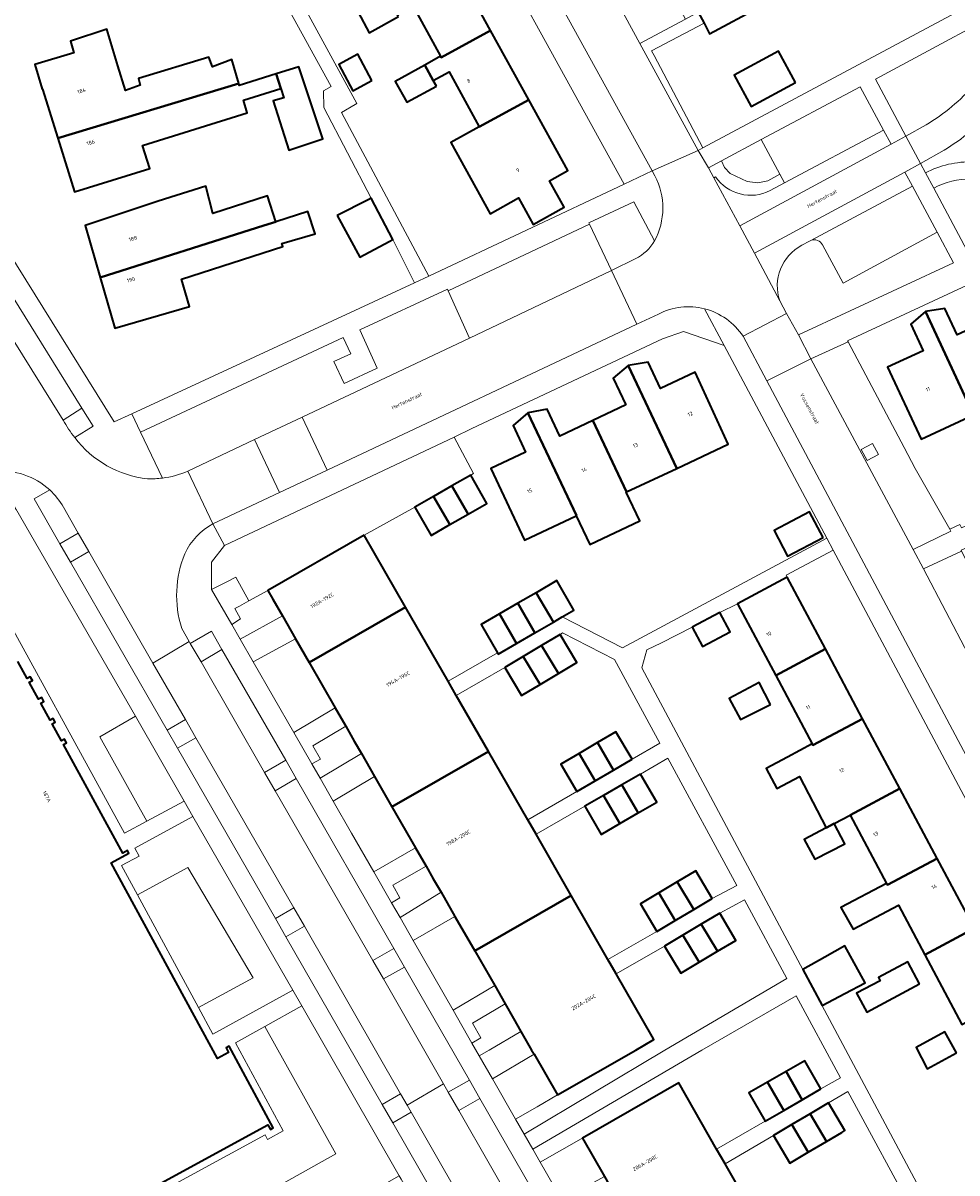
# Model space of a CAD drawing. Header units: metres. Extents: x 154586 to 156144, y 460369 to 462495.
# Tile 11 of 25: x 155165 to 155253, y 461488 to 461597. Entities that reach past the tile are written whole.
import ezdxf
from ezdxf.enums import TextEntityAlignment as Align

# ---------------------------------------------------------------- set-up
doc = ezdxf.new("R2010")
doc.units = ezdxf.units.M
for name, color, linetype, lineweight in [('B-WE-GR-BEPLANTING_CULTUUR_BODEMBEDEKKER-GV', 90, 'Continuous', 18), ('B-WE-GR-BEPLANTING_CULTUUR_HEESTERS-GV', 90, 'Continuous', 18), ('B-WE-GR-GROENVOORZIENING-GV', 80, 'Continuous', 18), ('B-WE-GR-HAAG-GV', 90, 'Continuous', 13), ('B-WE-IE-TERREINAFSCHEIDING_KUNSTMATIG_HEKWERK-G', 20, 'IE-TERREINAFSCHEIDING_KUNSTMATIG-SO', 18), ('B-WE-IE-TERREINAFSCHEIDING_KUNSTMATIG_MUUR-G', 90, 'IE-TERREINAFSCHEIDING_KUNSTMATIG-SO', 18), ('B-WE-OG-BEBOUWING-GV', 7, 'Continuous', 35), ('B-WE-OG-BEBOUWING-T18', 10, 'Continuous', 18), ('B-WE-OG-TERREIN_BEGROEID-GV', 7, 'Continuous', 18), ('B-WE-OG-TERREIN_ERF-GV', 7, 'Continuous', 18), ('B-WE-OG-TOPOGRAFIE-T18', 10, 'Continuous', 18), ('B-WE-VH-VERHARDING_ASFALT-GV', 252, 'Continuous', 18), ('B-WE-VH-VERHARDING_BETONSTRAATSTEEN-GV', 7, 'Continuous', 18), ('B-WE-VH-VERHARDING_STRAATBAKSTEEN-GV', 252, 'Continuous', 18), ('B-WE-VH-VERHARDING_TEGEL-GV', 252, 'Continuous', 18)]:
    doc.layers.add(name, color=color, linetype=linetype, lineweight=lineweight)
doc.styles.add('NLCS-ISO-M200-T18', font='NLCS-ISO.ttf', dxfattribs={"height": 0.36})
doc.linetypes.add('IE-TERREINAFSCHEIDING_KUNSTMATIG-SO', pattern='A,4,[82,NLCS.SHX,S=0.75,R=90,X=0,Y=0],4,-2', length=10)

msp = doc.modelspace()

# ---------------------------------------------------------------- linework, layer by layer
at = {"layer": 'B-WE-GR-BEPLANTING_CULTUUR_BODEMBEDEKKER-GV', "flags": 128}
for points in [[(155261.485, 461600.68), (155260.832, 461600.329), (155245.437, 461592.038), (155248.323, 461586.618), (155250.242, 461587.7)], [(155251.946, 461585.3), (155249.706, 461584.027), (155250.178, 461583.147)], [(155230.839, 461584.286), (155229.6, 461583.621), (155230.105, 461582.69), (155230.27, 461582.78)], [(155235.46, 461581.472), (155236.817, 461582.201), (155236.381, 461583.012), (155235.244, 461582.393), (155234.289, 461582.197), (155233.283, 461582.331), (155231.665, 461583.097), (155231.109, 461583.668), (155230.839, 461584.286)], [(155250.951, 461581.707), (155254.358, 461575.358), (155261.586, 461578.765)], [(155224.486, 461576.703), (155222.537, 461580.415), (155218.268, 461578.417), (155218.332, 461578.282), (155220.417, 461573.884), (155222.714, 461575.017)]]:
    msp.add_lwpolyline(points, dxfattribs=at)
at = {"layer": 'B-WE-GR-BEPLANTING_CULTUUR_BODEMBEDEKKER-GV'}
for points in [[(155250.242, 461587.7, 0.0744841), (155254.817, 461591.514)], [(155256.588, 461589.119, -0.0691419), (155251.946, 461585.3)], [(155250.178, 461583.147, -0.1284939), (155254.676, 461584.191)], [(155230.27, 461582.78, 0.3764726), (155235.46, 461581.472)], [(155254.491, 461582.579, 0.1226706), (155250.951, 461581.707)], [(155222.714, 461575.017, 0.1451815), (155224.486, 461576.703)]]:
    msp.add_lwpolyline(points, format="xyb", dxfattribs=at)
at = {"layer": 'B-WE-GR-BEPLANTING_CULTUUR_BODEMBEDEKKER-GV', "flags": 128}
for points in [[(155236.381, 461583.012), (155234.609, 461586.311), (155230.839, 461584.286), (155231.109, 461583.668), (155231.665, 461583.097), (155233.283, 461582.331), (155234.289, 461582.197), (155235.244, 461582.393)], [(155187.837, 461543.56), (155196.98, 461548.808), (155201.774, 461551.461), (155203.554, 461552.482), (155205.289, 461553.476), (155207.07, 461554.496), (155207.322, 461554.64), (155205.491, 461558.088), (155183.719, 461547.822), (155182.503, 461546.236), (155182.503, 461543.667), (155184.01, 461544.412), (155184.794, 461544.832), (155186.037, 461542.57)], [(155163.964, 461551.317), (155158.893, 461548.548), (155161.177, 461544.389), (155174.26, 461520.564), (155176.365, 461521.694), (155171.906, 461529.696), (155175.282, 461531.638)], [(155191.76, 461536.726), (155190.459, 461538.992), (155186.454, 461536.791), (155190.3, 461530.096), (155194.222, 461532.439)], [(155175.282, 461531.638), (155171.906, 461529.696), (155176.365, 461521.694), (155179.907, 461523.595)], [(155199.607, 461523.058), (155197.956, 461525.933), (155194.038, 461523.591), (155195.784, 461520.551), (155197.884, 461516.888), (155201.844, 461519.161)], [(155190.205, 461505.663), (155180.739, 461522.126), (155175.223, 461519.145), (155175.632, 461518.389), (155173.96, 461517.486), (155175.472, 461514.701), (155180.261, 461517.3), (155186.452, 461506.844), (155181.264, 461504.028), (155182.637, 461501.497)], [(155175.472, 461514.701), (155181.264, 461504.028), (155186.452, 461506.844), (155180.261, 461517.3)], [(155207.453, 461509.39), (155205.578, 461512.657), (155201.614, 461510.381), (155205.397, 461503.78), (155209.34, 461506.104)], [(155187.546, 461502.233), (155194.3, 461490.153), (155171.794, 461477.57), (155173.123, 461474.86), (155173.731, 461475.201), (155174.689, 461473.492), (155200.292, 461488.083), (155191.052, 461504.189)], [(155169.549, 461482.151), (155171.794, 461477.57), (155194.3, 461490.153), (155187.546, 461502.233), (155184.778, 461500.688), (155189.305, 461492.338), (155187.81, 461491.527), (155187.572, 461491.967)], [(155215.288, 461495.743), (155213.074, 461499.599), (155209.127, 461497.272), (155211.312, 461493.46), (155213.352, 461494.632)], [(155219.745, 461488.013), (155217.658, 461491.661), (155217.533, 461491.589), (155215.689, 461490.535), (155213.657, 461489.373), (155215.701, 461485.816)]]:
    msp.add_lwpolyline(points, close=True, dxfattribs=at)
at = {"layer": 'B-WE-GR-BEPLANTING_CULTUUR_HEESTERS-GV', "flags": 128}
for points in [[(155236.352, 461571.01), (155236.99, 461569.806), (155238.134, 461567.788), (155252.828, 461574.612), (155251.28, 461577.516)], [(155251.28, 461577.516), (155242.362, 461572.704), (155240.405, 461576.311)], [(155239.311, 461576.734), (155239.184, 461576.665), (155238.45, 461576.28)]]:
    msp.add_lwpolyline(points, dxfattribs=at)
at = {"layer": 'B-WE-GR-BEPLANTING_CULTUUR_HEESTERS-GV'}
for points in [[(155240.405, 461576.311, 0.4083359), (155239.311, 461576.734)], [(155238.45, 461576.28, 0.3666599), (155236.352, 461571.01)]]:
    msp.add_lwpolyline(points, format="xyb", dxfattribs=at)
at = {"layer": 'B-WE-GR-GROENVOORZIENING-GV', "flags": 128}
msp.add_lwpolyline([(155169.537, 461558.055), (155171.285, 461559.137), (155170.226, 461560.833), (155168.44, 461559.719)], dxfattribs=at)
at = {"layer": 'B-WE-GR-GROENVOORZIENING-GV'}
msp.add_lwpolyline([(155168.44, 461559.719, 0.0438355), (155169.537, 461558.055)], format="xyb", dxfattribs=at)
at = {"layer": 'B-WE-GR-GROENVOORZIENING-GV', "flags": 128}
for points in [[(155244.08, 461556.923), (155244.651, 461555.868), (155245.706, 461556.439), (155245.135, 461557.494)], [(155169.871, 461549.01), (155168.134, 461547.99), (155169.14, 461546.248), (155170.876, 461547.26)], [(155186.037, 461542.57), (155184.794, 461544.832), (155184.01, 461544.412), (155182.503, 461543.667), (155184.415, 461540.34), (155185.257, 461540.863), (155184.706, 461541.839), (155185.143, 461542.079)], [(155190.459, 461538.992), (155189.214, 461541.161), (155185.208, 461538.959), (155186.454, 461536.791)], [(155181.507, 461536.804), (155183.485, 461537.954), (155182.496, 461539.71), (155180.483, 461538.546)], [(155195.218, 461530.704), (155194.222, 461532.439), (155190.3, 461530.096), (155192.008, 461527.123), (155192.819, 461527.561), (155192.094, 461528.837)], [(155181.03, 461529.604), (155180.026, 461531.34), (155178.287, 461530.335), (155179.282, 461528.606)], [(155187.537, 461526.294), (155188.539, 461524.556), (155190.526, 461525.727), (155189.534, 461527.479)], [(155197.956, 461525.933), (155196.711, 461528.102), (155192.791, 461525.76), (155194.038, 461523.591)], [(155202.839, 461517.427), (155201.844, 461519.161), (155197.884, 461516.888), (155199.564, 461513.957), (155200.366, 461514.418), (155199.682, 461515.615)], [(155205.578, 461512.657), (155204.259, 461514.955), (155200.368, 461512.554), (155201.614, 461510.381)], [(155191.3, 461511.729), (155190.295, 461513.478), (155188.58, 461512.481), (155189.552, 461510.717)], [(155197.792, 461508.483), (155198.788, 461506.742), (155200.801, 461507.869), (155199.797, 461509.615)], [(155210.336, 461504.369), (155209.34, 461506.104), (155205.397, 461503.78), (155207.182, 461500.667), (155208.025, 461501.163), (155207.224, 461502.535)], [(155213.074, 461499.599), (155212.844, 461500), (155211.829, 461501.767), (155208.831, 461500), (155207.884, 461499.442), (155209.127, 461497.272)], [(155206.941, 461497.153), (155204.939, 461496.018), (155205.936, 461494.279), (155207.933, 461495.423)], [(155201.425, 461494.104), (155201.041, 461494.775), (155200.425, 461495.847), (155198.68, 461494.831), (155199.683, 461493.096)]]:
    msp.add_lwpolyline(points, close=True, dxfattribs=at)
at = {"layer": 'B-WE-GR-HAAG-GV', "flags": 128}
for points in [[(155185.143, 461542.079), (155186.037, 461542.57), (155184.794, 461544.832), (155184.01, 461544.412), (155182.503, 461543.667), (155184.415, 461540.34), (155185.257, 461540.863), (155184.706, 461541.839)], [(155190.459, 461538.992), (155189.214, 461541.161), (155185.208, 461538.959), (155186.454, 461536.791)], [(155195.218, 461530.704), (155194.222, 461532.439), (155190.3, 461530.096), (155192.008, 461527.123), (155192.819, 461527.561), (155192.094, 461528.837)], [(155197.956, 461525.933), (155196.711, 461528.102), (155192.791, 461525.76), (155194.038, 461523.591)], [(155202.839, 461517.427), (155201.844, 461519.161), (155197.884, 461516.888), (155199.564, 461513.957), (155200.366, 461514.418), (155199.682, 461515.615)], [(155205.578, 461512.657), (155204.259, 461514.955), (155200.368, 461512.554), (155201.614, 461510.381)], [(155210.336, 461504.369), (155209.34, 461506.104), (155205.397, 461503.78), (155207.182, 461500.667), (155208.025, 461501.163), (155207.224, 461502.535)], [(155213.074, 461499.599), (155212.844, 461500), (155211.829, 461501.767), (155208.831, 461500), (155207.884, 461499.442), (155209.127, 461497.272)]]:
    msp.add_lwpolyline(points, close=True, dxfattribs=at)
at = {"layer": 'B-WE-IE-TERREINAFSCHEIDING_KUNSTMATIG_HEKWERK-G', "flags": 128}
msp.add_lwpolyline([(155229.184, 461597.337), (155224.214, 461594.71), (155224.448, 461594.268), (155229.072, 461585.52)], dxfattribs=at)
at = {"layer": 'B-WE-IE-TERREINAFSCHEIDING_KUNSTMATIG_MUUR-G', "flags": 128}
msp.add_lwpolyline([(155232.348, 461542.308), (155230.681, 461541.485)], dxfattribs=at)
at = {"layer": 'B-WE-OG-BEBOUWING-GV', "flags": 128}
for points in [[(155234.522, 461598.913), (155229.442, 461608.411), (155228.086, 461607.156), (155229.394, 461604.7), (155226.175, 461602.985), (155228.628, 461598.381), (155229.184, 461597.337), (155229.715, 461596.342)], [(155200.617, 461600.728), (155199.083, 461599.883), (155199.826, 461598.642), (155201.314, 461599.462), (155204.215, 461594.197), (155204.282, 461594.074), (155208.951, 461596.645), (155205.333, 461603.214), (155200.664, 461600.643)], [(155200.226, 461597.974), (155199.826, 461598.642), (155199.083, 461599.883), (155196.389, 461598.38), (155197.442, 461596.434)], [(155185.082, 461591.607), (155184.436, 461593.88), (155182.602, 461593.198), (155182.256, 461594.13), (155175.583, 461592.101), (155175.753, 461591.462), (155174.353, 461590.948), (155173.636, 461593.302), (155172.579, 461596.759), (155169.147, 461595.625), (155169.444, 461594.516), (155165.768, 461593.409), (155166.439, 461591.07), (155166.487, 461591.085), (155167.925, 461586.444)], [(155212.57, 461590.076), (155208.951, 461596.645), (155204.282, 461594.074), (155204.215, 461594.197), (155202.712, 461593.364), (155203.516, 461591.899), (155205.025, 461592.726), (155207.885, 461587.509)], [(155197.708, 461591.91), (155196.355, 461594.4), (155194.558, 461593.423), (155195.91, 461590.933)], [(155237.838, 461591.712), (155236.242, 461594.674), (155232.05, 461592.415), (155233.646, 461589.453)], [(155188.618, 461592.539), (155189.065, 461591.149), (155189.348, 461590.268), (155188.348, 461589.971), (155189.833, 461585.295), (155193.05, 461586.376), (155190.781, 461593.187)], [(155203.813, 461591.358), (155203.516, 461591.899), (155202.712, 461593.364), (155199.921, 461591.818), (155201.002, 461589.845)], [(155189.065, 461591.149), (155188.618, 461592.539), (155185.135, 461591.419), (155185.082, 461591.607), (155167.925, 461586.444), (155169.502, 461581.358), (155176.64, 461583.573), (155175.963, 461585.757), (155185.871, 461588.83), (155185.531, 461590.028)], [(155207.885, 461587.509), (155205.185, 461586.022), (155208.905, 461579.27), (155211.598, 461580.793), (155212.993, 461578.263), (155215.922, 461579.885), (155214.527, 461582.408), (155216.265, 461583.367), (155212.57, 461590.076)], [(155188.603, 461578.513), (155187.821, 461580.964), (155182.634, 461579.312), (155181.953, 461581.894), (155177.44, 461580.48), (155170.531, 461578.163), (155171.961, 461573.223), (155187.447, 461578.145)], [(155194.417, 461579.117), (155196.551, 461575.143), (155199.354, 461576.647), (155199.673, 461576.818), (155197.634, 461580.738), (155197.336, 461580.587)], [(155188.603, 461578.513), (155187.447, 461578.145), (155171.961, 461573.223), (155173.351, 461568.422), (155180.417, 461570.467), (155179.666, 461573.06), (155189.258, 461576.174), (155189.177, 461576.444), (155192.313, 461577.363), (155191.637, 461579.477)], [(155254.708, 461560.206), (155250.18, 461569.993), (155248.769, 461568.804), (155249.938, 461566.285), (155246.579, 461564.731), (155249.766, 461557.92)], [(155259.477, 461562.413), (155256.319, 461569.238), (155253.168, 461567.78), (155251.998, 461570.302), (155250.18, 461569.993), (155254.708, 461560.206)], [(155221.779, 461561.151), (155218.645, 461559.677), (155221.843, 461552.898), (155226.59, 461555.136), (155221.994, 461564.885), (155220.581, 461563.684)], [(155226.59, 461555.136), (155231.463, 461557.433), (155228.356, 461564.244), (155225.066, 461562.693), (155223.876, 461565.216), (155221.994, 461564.885)], [(155217.066, 461550.646), (155217.093, 461550.658), (155212.497, 461560.405), (155211.082, 461559.207), (155212.271, 461556.68), (155208.967, 461555.126), (155212.17, 461548.338)], [(155218.645, 461559.677), (155215.504, 461558.2), (155214.31, 461560.74), (155212.497, 461560.405), (155217.093, 461550.658), (155217.066, 461550.646), (155218.343, 461547.936), (155223.088, 461550.163), (155221.806, 461552.881), (155221.843, 461552.898)], [(155206.822, 461550.8), (155208.603, 461551.82), (155207.07, 461554.496), (155205.289, 461553.476)], [(155203.554, 461552.482), (155201.774, 461551.461), (155203.307, 461548.786), (155205.087, 461549.806)], [(155205.289, 461553.476), (155203.554, 461552.482), (155205.087, 461549.806), (155206.822, 461550.8)], [(155240.467, 461548.584), (155239.188, 461551.018), (155235.824, 461549.251), (155237.103, 461546.816)], [(155196.98, 461548.808), (155187.837, 461543.56), (155188.3, 461542.754), (155189.214, 461541.161), (155190.459, 461538.992), (155191.76, 461536.726), (155200.903, 461541.974)], [(155240.685, 461538.021), (155237.056, 461544.818), (155232.348, 461542.308), (155235.977, 461535.508)], [(155213.262, 461543.355), (155214.905, 461540.571), (155215.728, 461541.05), (155216.852, 461541.704), (155215.234, 461544.495)], [(155214.905, 461540.571), (155213.262, 461543.355), (155211.53, 461542.354), (155213.159, 461539.555)], [(155194.222, 461532.439), (155195.218, 461530.704), (155196.029, 461529.291), (155196.711, 461528.102), (155197.956, 461525.933), (155199.607, 461523.058), (155208.75, 461528.307), (155205.702, 461533.616), (155204.931, 461534.959), (155200.903, 461541.974), (155191.76, 461536.726)], [(155213.159, 461539.555), (155211.53, 461542.354), (155209.781, 461541.343), (155211.412, 461538.539)], [(155209.599, 461537.639), (155209.665, 461537.523), (155211.412, 461538.539), (155209.781, 461541.343), (155208.058, 461540.348)], [(155228.065, 461540.088), (155229.044, 461538.255), (155231.659, 461539.652), (155230.681, 461541.485)], [(155215.383, 461535.689), (155217.129, 461536.736), (155215.534, 461539.395), (155213.788, 461538.348)], [(155213.638, 461534.642), (155215.383, 461535.689), (155213.788, 461538.348), (155212.043, 461537.301)], [(155210.297, 461536.254), (155211.892, 461533.595), (155213.638, 461534.642), (155212.043, 461537.301)], [(155244.216, 461531.404), (155240.685, 461538.021), (155235.977, 461535.508), (155239.433, 461529.031), (155239.508, 461528.89)], [(155235.472, 461532.753), (155234.411, 461534.85), (155231.56, 461533.321), (155232.641, 461531.321)], [(155240.766, 461521.061), (155241.516, 461521.462), (155243.038, 461522.274), (155247.748, 461524.788), (155244.216, 461531.404), (155239.508, 461528.89), (155239.433, 461529.031), (155237.081, 461527.764), (155235.078, 461526.685), (155236.072, 461524.801), (155238.225, 461525.936)], [(155222.36, 461527.563), (155220.831, 461530.168), (155219.088, 461529.145), (155220.617, 461526.54)], [(155217.345, 461528.122), (155218.873, 461525.517), (155220.617, 461526.54), (155219.088, 461529.145)], [(155207.453, 461509.39), (155216.597, 461514.639), (155213.261, 461520.449), (155212.474, 461521.821), (155208.75, 461528.307), (155199.607, 461523.058), (155201.844, 461519.161), (155202.839, 461517.427), (155203.523, 461516.236), (155204.259, 461514.955), (155205.578, 461512.657)], [(155217.345, 461528.122), (155215.601, 461527.099), (155217.13, 461524.494), (155218.873, 461525.517)], [(155223.164, 461526.159), (155221.405, 461525.141), (155222.945, 461522.481), (155224.704, 461523.499)], [(155221.186, 461521.462), (155219.646, 461524.123), (155217.886, 461523.104), (155219.426, 461520.444)], [(155222.945, 461522.481), (155221.405, 461525.141), (155219.646, 461524.123), (155221.186, 461521.462)], [(155243.038, 461522.274), (155246.492, 461515.802), (155246.569, 461515.657), (155251.28, 461518.172), (155247.748, 461524.788)], [(155241.516, 461521.462), (155240.766, 461521.061), (155238.683, 461519.949), (155239.695, 461518.098), (155242.533, 461519.557)], [(155250.1, 461509.04), (155254.812, 461511.555), (155251.28, 461518.172), (155246.569, 461515.657), (155246.492, 461515.802), (155242.151, 461513.499), (155243.313, 461511.445), (155247.6, 461513.725)], [(155229.952, 461514.361), (155228.395, 461516.979), (155226.649, 461515.941), (155228.205, 461513.323)], [(155228.205, 461513.323), (155226.649, 461515.941), (155224.902, 461514.902), (155226.458, 461512.284)], [(155220.074, 461508.582), (155216.597, 461514.639), (155207.453, 461509.39), (155209.34, 461506.104), (155210.336, 461504.369), (155211.129, 461502.987), (155211.829, 461501.767), (155212.844, 461500), (155213.074, 461499.599), (155215.288, 461495.743), (155222.703, 461500), (155224.431, 461500.993), (155224.264, 461501.283), (155220.856, 461507.219)], [(155226.458, 461512.284), (155224.902, 461514.902), (155223.155, 461513.864), (155224.711, 461511.246)], [(155228.926, 461511.932), (155230.463, 461509.358), (155232.204, 461510.397), (155230.667, 461512.971)], [(155227.186, 461510.893), (155228.723, 461508.318), (155230.463, 461509.358), (155228.926, 461511.932)], [(155250.1, 461509.04), (155253.631, 461502.423), (155258.343, 461504.939), (155254.812, 461511.555)], [(155225.444, 461509.853), (155226.982, 461507.279), (155228.723, 461508.318), (155227.186, 461510.893)], [(155242.521, 461505.353), (155244.457, 461506.378), (155242.512, 461509.865), (155240.645, 461508.818), (155238.557, 461507.648), (155240.376, 461504.216)], [(155249.602, 461506.288), (155248.491, 461508.35), (155245.717, 461506.867), (155245.879, 461506.57), (155243.635, 461505.381), (155244.608, 461503.597)], [(155253.103, 461499.725), (155252.015, 461501.734), (155249.274, 461500.249), (155250.294, 461498.286), (155250.328, 461498.222)], [(155235.194, 461496.949), (155236.733, 461494.276), (155238.499, 461495.293), (155236.96, 461497.966)], [(155240.265, 461496.31), (155238.726, 461498.983), (155236.96, 461497.966), (155238.499, 461495.293)], [(155223.469, 461481.501), (155225.3, 461478.299), (155234.432, 461483.523), (155231.18, 461489.209), (155230.376, 461490.615), (155226.79, 461496.884), (155217.658, 461491.661), (155219.745, 461488.013), (155220.738, 461486.277), (155221.383, 461485.149), (155222.228, 461483.671)], [(155236.733, 461494.276), (155235.194, 461496.949), (155233.428, 461495.932), (155234.967, 461493.259)], [(155239.24, 461493.967), (155240.791, 461491.339), (155242.249, 461492.2), (155242.532, 461492.367), (155240.982, 461494.995)], [(155237.499, 461492.939), (155239.051, 461490.312), (155240.791, 461491.339), (155239.24, 461493.967)], [(155239.051, 461490.312), (155237.499, 461492.939), (155235.759, 461491.912), (155237.31, 461489.284)]]:
    msp.add_lwpolyline(points, close=True, dxfattribs=at)
msp.add_lwpolyline([(155166.518, 461481.285), (155187.833, 461492.902), (155188.077, 461492.473), (155188.352, 461492.63), (155184.162, 461500.355), (155183.885, 461500.205), (155184.119, 461499.774), (155183.084, 461499.213), (155172.993, 461517.75), (155174.678, 461518.667), (155174.547, 461518.907), (155174.099, 461518.663), (155168.472, 461528.949), (155168.77, 461529.112), (155168.571, 461529.474), (155168.274, 461529.311), (155167.396, 461530.911), (155167.695, 461531.075), (155167.492, 461531.436), (155167.197, 461531.274), (155166.316, 461532.882), (155166.621, 461533.049), (155166.408, 461533.408), (155166.115, 461533.247), (155165.226, 461534.869), (155165.531, 461535.036), (155165.323, 461535.388), (155165.03, 461535.227), (155164.152, 461536.829)], dxfattribs=at)
at = {"layer": 'B-WE-OG-TERREIN_BEGROEID-GV', "flags": 128}
for points in [[(155191.093, 461559.984), (155206.968, 461567.494), (155204.923, 461571.978), (155204.854, 461572.129), (155196.548, 461568.263), (155198.212, 461564.647), (155195.072, 461563.195), (155194.098, 461565.254), (155195.707, 461565.981), (155194.993, 461567.542), (155175.777, 461558.572), (155177.852, 461554.213)], [(155180.265, 461554.869), (155186.56, 461557.867), (155191.093, 461559.984)]]:
    msp.add_lwpolyline(points, dxfattribs=at)
at = {"layer": 'B-WE-OG-TERREIN_BEGROEID-GV'}
msp.add_lwpolyline([(155177.852, 461554.213, 0.0705339), (155180.265, 461554.869)], format="xyb", dxfattribs=at)
at = {"layer": 'B-WE-OG-TERREIN_ERF-GV', "flags": 128}
for points in [[(155185.489, 461609.492), (155196.286, 461589.708), (155196.121, 461589.615), (155194.82, 461588.884), (155203.102, 461573.356), (155221.622, 461582.084), (155187.04, 461644.811)], [(155162.387, 461577.006), (155173.265, 461559.536), (155174.961, 461560.321), (155201.745, 461572.718), (155199.673, 461576.818), (155199.354, 461576.647), (155196.551, 461575.143), (155194.417, 461579.117), (155197.336, 461580.587), (155197.634, 461580.738), (155193.148, 461589.354), (155193.115, 461590.935), (155193.837, 461591.332), (155173.401, 461628.505), (155171.938, 461627.7), (155167.499, 461635.774), (155164.879, 461634.369), (155162.303, 461639.172), (155165.194, 461640.723), (155168.077, 461642.27), (155169.387, 461639.827)], [(155253.168, 461608.887), (155253.058, 461608.828), (155248.424, 461606.349), (155248.312, 461606.289), (155249.521, 461604.029), (155245.328, 461601.786), (155244.119, 461604.047), (155243.79, 461603.871), (155239.156, 461601.392), (155234.522, 461598.913), (155229.715, 461596.342), (155229.184, 461597.337), (155228.628, 461598.381), (155227.418, 461597.73), (155223.096, 461595.402), (155228.62, 461585.281), (155229.072, 461585.52), (155280.688, 461613.138)], [(155205.333, 461603.214), (155208.951, 461596.645), (155212.57, 461590.076), (155216.265, 461583.367), (155214.527, 461582.408), (155215.922, 461579.885), (155212.993, 461578.263), (155211.598, 461580.793), (155208.905, 461579.27), (155205.185, 461586.022), (155207.885, 461587.509), (155205.025, 461592.726), (155203.516, 461591.899), (155203.813, 461591.358), (155201.002, 461589.845), (155199.921, 461591.818), (155202.712, 461593.364), (155204.215, 461594.197), (155201.314, 461599.462)], [(155200.226, 461597.974), (155197.442, 461596.434), (155196.389, 461598.38)], [(155254.708, 461560.206), (155249.766, 461557.92), (155246.579, 461564.731), (155249.938, 461566.285), (155248.769, 461568.804), (155250.18, 461569.993), (155251.998, 461570.302), (155253.168, 461567.78)], [(155253.631, 461502.423), (155250.1, 461509.04), (155247.6, 461513.725), (155243.313, 461511.445), (155242.151, 461513.499), (155246.492, 461515.802), (155243.038, 461522.274), (155241.516, 461521.462), (155242.533, 461519.557), (155239.695, 461518.098), (155238.683, 461519.949), (155240.766, 461521.061), (155238.225, 461525.936), (155236.072, 461524.801), (155235.078, 461526.685), (155237.081, 461527.764), (155239.433, 461529.031), (155235.977, 461535.508), (155232.348, 461542.308), (155230.681, 461541.485), (155231.659, 461539.652), (155229.044, 461538.255), (155228.065, 461540.088), (155225.141, 461538.614), (155223.775, 461537.924), (155223.278, 461536.229), (155254.64, 461477.493)]]:
    msp.add_lwpolyline(points, dxfattribs=at)
for points in [[(155193.05, 461586.376), (155189.833, 461585.295), (155188.348, 461589.971), (155189.348, 461590.268), (155189.065, 461591.149), (155185.531, 461590.028), (155185.871, 461588.83), (155175.963, 461585.757), (155176.64, 461583.573), (155169.502, 461581.358), (155167.925, 461586.444), (155166.487, 461591.085), (155166.439, 461591.07), (155165.768, 461593.409), (155169.444, 461594.516), (155169.147, 461595.625), (155172.579, 461596.759), (155173.636, 461593.302), (155174.353, 461590.948), (155175.753, 461591.462), (155175.583, 461592.101), (155182.256, 461594.13), (155182.602, 461593.198), (155184.436, 461593.88), (155185.082, 461591.607), (155185.135, 461591.419), (155188.618, 461592.539), (155190.781, 461593.187)], [(155197.708, 461591.91), (155195.91, 461590.933), (155194.558, 461593.423), (155196.355, 461594.4)], [(155237.838, 461591.712), (155233.646, 461589.453), (155232.05, 461592.415), (155236.242, 461594.674)], [(155242.839, 461567.128), (155248.143, 461557.128), (155249.205, 461555.124), (155252.477, 461549.377), (155253.427, 461549.816), (155253.574, 461549.497), (155307.517, 461574.36), (155303.062, 461582.581), (155297.584, 461592.737), (155242.79, 461567.221)], [(155188.603, 461578.513), (155191.637, 461579.477), (155192.313, 461577.363), (155189.177, 461576.444), (155189.258, 461576.174), (155179.666, 461573.06), (155180.417, 461570.467), (155173.351, 461568.422), (155171.961, 461573.223), (155170.531, 461578.163), (155177.44, 461580.48), (155181.953, 461581.894), (155182.634, 461579.312), (155187.821, 461580.964)], [(155204.931, 461534.959), (155209.599, 461537.639), (155208.058, 461540.348), (155209.781, 461541.343), (155211.53, 461542.354), (155213.262, 461543.355), (155215.234, 461544.495), (155216.852, 461541.704), (155215.728, 461541.05), (155221.469, 461538.128), (155240.824, 461548.537), (155231.088, 461566.781), (155227.249, 461568.118), (155225.233, 461567.427), (155207.179, 461558.915), (155205.491, 461558.088), (155207.322, 461554.64), (155207.07, 461554.496), (155208.603, 461551.82), (155206.822, 461550.8), (155205.087, 461549.806), (155203.307, 461548.786), (155201.774, 461551.461), (155196.98, 461548.808), (155200.903, 461541.974)], [(155212.497, 461560.405), (155214.31, 461560.74), (155215.504, 461558.2), (155218.645, 461559.677), (155221.779, 461561.151), (155220.581, 461563.684), (155221.994, 461564.885), (155223.876, 461565.216), (155225.066, 461562.693), (155228.356, 461564.244), (155231.463, 461557.433), (155226.59, 461555.136), (155221.843, 461552.898), (155221.806, 461552.881), (155223.088, 461550.163), (155218.343, 461547.936), (155217.066, 461550.646), (155212.17, 461548.338), (155208.967, 461555.126), (155212.271, 461556.68), (155211.082, 461559.207)], [(155240.467, 461548.584), (155237.103, 461546.816), (155235.824, 461549.251), (155239.188, 461551.018)], [(155240.685, 461538.021), (155244.216, 461531.404), (155247.748, 461524.788), (155251.28, 461518.172), (155254.812, 461511.555), (155258.343, 461504.939), (155261.875, 461498.322), (155265.407, 461491.706), (155268.939, 461485.09), (155272.471, 461478.473), (155276.002, 461471.857), (155279.629, 461465.062), (155284.023, 461467.422), (155241.419, 461547.394), (155236.956, 461545.007), (155237.056, 461544.818)], [(155215.534, 461539.395), (155217.129, 461536.736), (155215.383, 461535.689), (155213.638, 461534.642), (155211.892, 461533.595), (155210.297, 461536.254), (155205.702, 461533.616), (155208.75, 461528.307), (155212.474, 461521.821), (155217.13, 461524.494), (155215.601, 461527.099), (155217.345, 461528.122), (155219.088, 461529.145), (155220.831, 461530.168), (155222.36, 461527.563), (155224.981, 461529.102), (155220.702, 461537.02), (155215.765, 461539.533)], [(155234.411, 461534.85), (155235.472, 461532.753), (155232.641, 461531.321), (155231.56, 461533.321)], [(155216.597, 461514.639), (155220.074, 461508.582), (155224.711, 461511.246), (155223.155, 461513.864), (155224.902, 461514.902), (155226.649, 461515.941), (155228.395, 461516.979), (155229.952, 461514.361), (155232.281, 461515.593), (155225.76, 461527.661), (155223.164, 461526.159), (155224.704, 461523.499), (155222.945, 461522.481), (155221.186, 461521.462), (155219.426, 461520.444), (155217.886, 461523.104), (155213.261, 461520.449)], [(155228.723, 461508.318), (155226.982, 461507.279), (155225.444, 461509.853), (155220.856, 461507.219), (155224.264, 461501.283), (155224.431, 461500.993), (155222.703, 461500), (155215.288, 461495.743), (155213.352, 461494.632), (155211.312, 461493.46), (155212.129, 461492.036), (155225.472, 461500), (155237.042, 461506.781), (155233.014, 461514.236), (155230.667, 461512.971), (155232.204, 461510.397), (155230.463, 461509.358)], [(155240.645, 461508.818), (155242.512, 461509.865), (155244.457, 461506.378), (155242.521, 461505.353), (155240.376, 461504.216), (155238.557, 461507.648)], [(155248.491, 461508.35), (155249.602, 461506.288), (155244.608, 461503.597), (155243.635, 461505.381), (155245.879, 461506.57), (155245.717, 461506.867)], [(155236.96, 461497.966), (155238.726, 461498.983), (155240.265, 461496.31), (155242.123, 461497.379), (155237.925, 461505.148), (155228.978, 461500), (155212.949, 461490.605), (155213.657, 461489.373), (155215.689, 461490.535), (155217.533, 461491.589), (155217.658, 461491.661), (155226.79, 461496.884), (155230.376, 461490.615), (155234.967, 461493.259), (155233.428, 461495.932), (155235.194, 461496.949)], [(155252.015, 461501.734), (155253.103, 461499.725), (155250.328, 461498.222), (155250.294, 461498.286), (155249.274, 461500.249)], [(155242.493, 461480.104), (155240.998, 461482.745), (155242.761, 461483.743), (155244.524, 461484.741), (155245.918, 461485.531), (155246.286, 461485.739), (155247.782, 461483.099), (155249.357, 461483.991), (155242.824, 461496.082), (155240.982, 461494.995), (155242.532, 461492.367), (155242.249, 461492.2), (155240.791, 461491.339), (155239.051, 461490.312), (155237.31, 461489.284), (155235.759, 461491.912), (155231.18, 461489.209), (155234.432, 461483.523), (155237.881, 461477.493)]]:
    msp.add_lwpolyline(points, close=True, dxfattribs=at)
at = {"layer": 'B-WE-VH-VERHARDING_ASFALT-GV', "flags": 128}
for points in [[(155178.363, 461666.602), (155224.26, 461583.327), (155228.62, 461585.281), (155223.096, 461595.402), (155218.747, 461603.476), (155217.758, 461605.323), (155208.003, 461623.391), (155206.982, 461625.226), (155197.106, 461643.507), (155196.112, 461645.318), (155191.942, 461652.918)], [(155232.887, 461567.659), (155236.99, 461569.806), (155236.352, 461571.01), (155233.959, 461575.549), (155232.571, 461578.141), (155230.105, 461582.69), (155229.6, 461583.621), (155228.62, 461585.281), (155224.26, 461583.327), (155224.516, 461582.862)], [(155222.714, 461575.017), (155220.417, 461573.884), (155222.826, 461568.804)], [(155222.826, 461568.804), (155224.856, 461569.76)], [(155254.228, 461537.515), (155249.973, 461545.607), (155248.99, 461547.456), (155239.32, 461565.506), (155235.129, 461563.427), (155254.307, 461527.393)]]:
    msp.add_lwpolyline(points, dxfattribs=at)
at = {"layer": 'B-WE-VH-VERHARDING_ASFALT-GV'}
for points in [[(155224.516, 461582.862, -0.2516638), (155224.486, 461576.703)], [(155224.486, 461576.703, -0.1451815), (155222.714, 461575.017)], [(155224.856, 461569.76, -0.1836974), (155229.227, 461570.269)], [(155229.227, 461570.269, -0.1841185), (155232.887, 461567.659)]]:
    msp.add_lwpolyline(points, format="xyb", dxfattribs=at)
at = {"layer": 'B-WE-VH-VERHARDING_ASFALT-GV', "flags": 128}
for points in [[(155206.968, 461567.494), (155191.093, 461559.984), (155193.462, 461554.972), (155222.826, 461568.804), (155220.417, 461573.884)], [(155180.265, 461554.869), (155182.642, 461549.865), (155188.943, 461552.851), (155186.56, 461557.867)]]:
    msp.add_lwpolyline(points, close=True, dxfattribs=at)
at = {"layer": 'B-WE-VH-VERHARDING_BETONSTRAATSTEEN-GV', "flags": 128}
for points in [[(155223.096, 461595.402), (155227.418, 461597.73), (155223.062, 461605.755), (155218.747, 461603.476)], [(155234.609, 461586.311), (155236.381, 461583.012), (155236.817, 461582.201), (155246.197, 461587.209), (155243.98, 461591.302)], [(155249.706, 461584.027), (155248.323, 461586.618), (155246.908, 461585.868), (155232.571, 461578.141), (155233.959, 461575.549), (155248.227, 461583.211)], [(155206.968, 461567.494), (155220.417, 461573.884), (155218.332, 461578.282), (155204.923, 461571.978)], [(155238.134, 461567.788), (155236.99, 461569.806), (155232.887, 461567.659), (155235.129, 461563.427), (155239.32, 461565.506)], [(155248.143, 461557.128), (155242.839, 461567.128), (155239.32, 461565.506), (155248.99, 461547.456), (155252.586, 461549.186), (155252.477, 461549.377), (155249.205, 461555.124)], [(155186.56, 461557.867), (155188.943, 461552.851), (155193.462, 461554.972), (155191.093, 461559.984)], [(155244.08, 461556.923), (155245.135, 461557.494), (155245.706, 461556.439), (155244.651, 461555.868)], [(155263.059, 461529.043), (155253.596, 461547.292), (155249.973, 461545.607), (155254.228, 461537.515), (155255.598, 461538.216), (155256.414, 461536.662), (155255.03, 461535.923), (155259.607, 461527.436)], [(155189.214, 461541.161), (155188.3, 461542.754), (155187.837, 461543.56), (155186.037, 461542.57), (155185.143, 461542.079), (155184.706, 461541.839), (155185.257, 461540.863), (155184.415, 461540.34), (155185.208, 461538.959)], [(155196.711, 461528.102), (155196.029, 461529.291), (155195.218, 461530.704), (155192.094, 461528.837), (155192.819, 461527.561), (155192.008, 461527.123), (155192.791, 461525.76)], [(155204.259, 461514.955), (155203.523, 461516.236), (155202.839, 461517.427), (155199.682, 461515.615), (155200.366, 461514.418), (155199.564, 461513.957), (155200.368, 461512.554)], [(155211.829, 461501.767), (155211.129, 461502.987), (155210.336, 461504.369), (155207.224, 461502.535), (155208.025, 461501.163), (155207.182, 461500.667), (155207.884, 461499.442), (155208.831, 461500)]]:
    msp.add_lwpolyline(points, close=True, dxfattribs=at)
at = {"layer": 'B-WE-VH-VERHARDING_BETONSTRAATSTEEN-GV'}
for points in [[(155254.817, 461591.514, -0.0744841), (155250.242, 461587.7)], [(155251.946, 461585.3, 0.0691419), (155256.588, 461589.119)], [(155254.676, 461584.191, 0.1284939), (155250.178, 461583.147)], [(155235.46, 461581.472, -0.3764726), (155230.27, 461582.78)], [(155250.951, 461581.707, -0.1226706), (155254.491, 461582.579)], [(155239.311, 461576.734, -0.4083359), (155240.405, 461576.311)], [(155236.352, 461571.01, -0.3666599), (155238.45, 461576.28)]]:
    msp.add_lwpolyline(points, format="xyb", dxfattribs=at)
at = {"layer": 'B-WE-VH-VERHARDING_BETONSTRAATSTEEN-GV', "flags": 128}
for points in [[(155250.242, 461587.7), (155248.323, 461586.618), (155249.706, 461584.027), (155251.946, 461585.3)], [(155230.27, 461582.78), (155230.105, 461582.69), (155232.571, 461578.141), (155246.908, 461585.868), (155246.197, 461587.209)], [(155246.197, 461587.209), (155236.817, 461582.201), (155235.46, 461581.472)], [(155239.311, 461576.734), (155248.931, 461581.897), (155248.227, 461583.211), (155233.959, 461575.549), (155236.352, 461571.01)], [(155250.178, 461583.147), (155250.951, 461581.707)], [(155248.931, 461581.897), (155239.311, 461576.734)], [(155240.405, 461576.311), (155242.362, 461572.704), (155251.28, 461577.516), (155248.931, 461581.897)], [(155238.45, 461576.28), (155239.184, 461576.665), (155239.311, 461576.734)]]:
    msp.add_lwpolyline(points, dxfattribs=at)
at = {"layer": 'B-WE-VH-VERHARDING_STRAATBAKSTEEN-GV', "flags": 128}
for points in [[(155163.54, 461567.567), (155168.44, 461559.719), (155170.226, 461560.833), (155160.974, 461575.652), (155159.192, 461574.536)], [(155170.876, 461547.26), (155169.14, 461546.248), (155178.287, 461530.335), (155180.026, 461531.34), (155176.954, 461536.686)], [(155198.788, 461506.742), (155197.792, 461508.483), (155188.539, 461524.556), (155187.537, 461526.294), (155181.507, 461536.804), (155180.483, 461538.546), (155180.382, 461538.717), (155176.954, 461536.686), (155180.026, 461531.34), (155181.03, 461529.604), (155190.295, 461513.478), (155191.3, 461511.729), (155200.425, 461495.847), (155201.041, 461494.775), (155204.498, 461496.786)], [(155189.534, 461527.479), (155183.485, 461537.954), (155181.507, 461536.804), (155187.537, 461526.294)], [(155179.282, 461528.606), (155188.58, 461512.481), (155190.295, 461513.478), (155181.03, 461529.604)], [(155197.792, 461508.483), (155199.797, 461509.615), (155190.526, 461525.727), (155188.539, 461524.556)], [(155189.552, 461510.717), (155198.68, 461494.831), (155200.425, 461495.847), (155191.3, 461511.729)], [(155204.498, 461496.786), (155204.939, 461496.018), (155206.941, 461497.153), (155200.801, 461507.869), (155198.788, 461506.742)], [(155201.041, 461494.775), (155201.425, 461494.104), (155208.102, 461482.446), (155208.485, 461481.776), (155211.959, 461483.779), (155205.936, 461494.279), (155204.939, 461496.018), (155204.498, 461496.786)], [(155211.959, 461483.779), (155215.058, 461478.355), (155217.07, 461479.515), (155207.933, 461495.423), (155205.936, 461494.279)], [(155199.683, 461493.096), (155206.357, 461481.461), (155208.102, 461482.446), (155201.425, 461494.104)]]:
    msp.add_lwpolyline(points, close=True, dxfattribs=at)
for points in [[(155168.44, 461559.719), (155163.54, 461567.567), (155160.16, 461565.453), (155160.676, 461564.628)], [(155182.642, 461549.865), (155180.265, 461554.869)], [(155168.466, 461551.458), (155169.871, 461549.01), (155170.876, 461547.26), (155176.954, 461536.686), (155180.382, 461538.717), (155179.679, 461539.972)]]:
    msp.add_lwpolyline(points, dxfattribs=at)
at = {"layer": 'B-WE-VH-VERHARDING_STRAATBAKSTEEN-GV'}
for points in [[(155169.537, 461558.055, -0.0438355), (155168.44, 461559.719)], [(155176.446, 461554.15, -0.2062269), (155169.537, 461558.055)], [(155161.924, 461554.864, -0.2127474), (155167.169, 461553.09)], [(155180.265, 461554.869, -0.0705339), (155177.852, 461554.213)], [(155177.852, 461554.213, -0.0391033), (155176.446, 461554.15)], [(155167.169, 461553.09, -0.0767897), (155168.466, 461551.458)], [(155179.981, 461547.046, -0.1697143), (155182.642, 461549.865)], [(155179.679, 461539.972, -0.1767073), (155179.981, 461547.046)]]:
    msp.add_lwpolyline(points, format="xyb", dxfattribs=at)
at = {"layer": 'B-WE-VH-VERHARDING_TEGEL-GV', "flags": 128}
for points in [[(155224.26, 461583.327), (155178.363, 461666.602)], [(155175.877, 461665.716), (155183.528, 461651.838), (155183.265, 461651.693), (155186.392, 461646.002), (155187.04, 461644.811), (155221.622, 461582.084), (155224.26, 461583.327)], [(155177.852, 461554.213), (155175.777, 461558.572), (155174.961, 461560.321), (155173.265, 461559.536), (155162.387, 461577.006), (155162.429, 461577.032), (155139.473, 461613.774), (155129.734, 461629.456), (155121.487, 461642.667), (155121.248, 461643.657), (155121.135, 461644.643), (155121.286, 461646.592)], [(155117.284, 461641.698), (155117.557, 461641.259), (155119.347, 461642.388), (155122.851, 461636.781), (155123.905, 461635.077), (155126.869, 461630.32), (155130.888, 461623.878), (155137.745, 461612.886), (155138.821, 461611.152), (155146.413, 461599.003), (155147.485, 461597.294), (155151.017, 461591.629), (155153.672, 461587.368), (155157.212, 461581.707), (155158.268, 461580.008), (155160.974, 461575.652), (155170.226, 461560.833)], [(155173.401, 461628.505), (155193.837, 461591.332), (155193.115, 461590.935), (155193.148, 461589.354), (155197.634, 461580.738), (155199.673, 461576.818), (155201.745, 461572.718), (155203.102, 461573.356), (155194.82, 461588.884), (155196.121, 461589.615), (155196.286, 461589.708), (155185.489, 461609.492)], [(155224.516, 461582.862), (155224.26, 461583.327), (155221.622, 461582.084), (155203.102, 461573.356)], [(155203.102, 461573.356), (155201.745, 461572.718), (155174.961, 461560.321), (155175.777, 461558.572), (155194.993, 461567.542), (155195.707, 461565.981), (155194.098, 461565.254), (155195.072, 461563.195), (155198.212, 461564.647), (155196.548, 461568.263), (155204.854, 461572.129), (155204.923, 461571.978), (155218.332, 461578.282), (155218.268, 461578.417), (155222.537, 461580.415), (155224.486, 461576.703)], [(155224.856, 461569.76), (155222.826, 461568.804), (155193.462, 461554.972), (155188.943, 461552.851), (155182.642, 461549.865), (155183.719, 461547.822), (155205.491, 461558.088), (155207.179, 461558.915), (155225.233, 461567.427), (155227.249, 461568.118), (155231.088, 461566.781), (155229.227, 461570.269)], [(155229.227, 461570.269), (155231.088, 461566.781), (155240.824, 461548.537), (155241.419, 461547.394), (155284.023, 461467.422), (155286.481, 461462.844), (155291.641, 461453.234), (155292.28, 461452.057), (155302.667, 461432.679), (155303.023, 461431.379), (155303.333, 461429.784), (155302.952, 461428.883), (155305.227, 461430.493), (155304.724, 461433.103), (155304.097, 461434.271), (155285.752, 461468.438), (155269.325, 461499.152), (155254.307, 461527.393), (155235.129, 461563.427), (155232.887, 461567.659)], [(155170.226, 461560.833), (155171.285, 461559.137), (155169.537, 461558.055)], [(155161.924, 461554.864), (155163.964, 461551.317), (155175.282, 461531.638), (155179.907, 461523.595), (155180.739, 461522.126), (155190.205, 461505.663), (155191.052, 461504.189), (155200.292, 461488.083), (155200.48, 461487.755), (155202.027, 461485.059), (155203.104, 461483.182), (155203.276, 461482.882), (155205.255, 461479.432), (155206.4, 461477.436), (155206.5, 461477.263), (155207.267, 461475.93), (155208.994, 461472.928), (155212.771, 461466.361), (155214.091, 461464.067), (155214.864, 461462.724)], [(155241.182, 461420.912), (155231.868, 461437.057), (155230.877, 461438.791), (155224.649, 461449.623), (155223.638, 461451.361), (155214.554, 461467.186), (155213.549, 461468.909), (155207.355, 461479.721), (155206.357, 461481.461), (155199.683, 461493.096), (155198.68, 461494.831), (155189.552, 461510.717), (155188.58, 461512.481), (155179.282, 461528.606), (155178.287, 461530.335), (155169.14, 461546.248), (155168.134, 461547.99), (155165.705, 461552.256), (155167.169, 461553.09)], [(155167.169, 461553.09), (155165.705, 461552.256), (155168.134, 461547.99)], [(155168.134, 461547.99), (155169.871, 461549.01), (155168.466, 461551.458)], [(155211.312, 461493.46), (155209.127, 461497.272), (155207.884, 461499.442), (155207.182, 461500.667), (155205.397, 461503.78), (155201.614, 461510.381), (155200.368, 461512.554), (155199.564, 461513.957), (155197.884, 461516.888), (155195.784, 461520.551), (155194.038, 461523.591), (155192.791, 461525.76), (155192.008, 461527.123), (155190.3, 461530.096), (155186.454, 461536.791), (155185.208, 461538.959), (155184.415, 461540.34), (155182.503, 461543.667), (155182.503, 461546.236), (155183.719, 461547.822), (155182.642, 461549.865)], [(155254.64, 461477.493), (155223.278, 461536.229), (155223.775, 461537.924), (155225.141, 461538.614), (155228.065, 461540.088), (155230.681, 461541.485), (155232.348, 461542.308), (155237.056, 461544.818), (155236.956, 461545.007), (155241.419, 461547.394), (155240.824, 461548.537), (155221.469, 461538.128), (155215.728, 461541.05), (155214.905, 461540.571), (155213.159, 461539.555), (155211.412, 461538.539), (155209.665, 461537.523), (155209.599, 461537.639), (155204.931, 461534.959), (155205.702, 461533.616), (155210.297, 461536.254), (155212.043, 461537.301), (155213.788, 461538.348), (155215.534, 461539.395), (155215.765, 461539.533), (155220.702, 461537.02), (155224.981, 461529.102), (155222.36, 461527.563), (155220.617, 461526.54), (155218.873, 461525.517), (155217.13, 461524.494), (155212.474, 461521.821), (155213.261, 461520.449), (155217.886, 461523.104), (155219.646, 461524.123), (155221.405, 461525.141), (155223.164, 461526.159), (155225.76, 461527.661), (155232.281, 461515.593), (155229.952, 461514.361), (155228.205, 461513.323), (155226.458, 461512.284), (155224.711, 461511.246), (155220.074, 461508.582), (155220.856, 461507.219), (155225.444, 461509.853), (155227.186, 461510.893), (155228.926, 461511.932), (155230.667, 461512.971), (155233.014, 461514.236), (155237.042, 461506.781), (155225.472, 461500), (155212.129, 461492.036), (155212.949, 461490.605), (155228.978, 461500), (155237.925, 461505.148), (155242.123, 461497.379), (155240.265, 461496.31), (155238.499, 461495.293), (155236.733, 461494.276), (155234.967, 461493.259), (155230.376, 461490.615), (155231.18, 461489.209), (155235.759, 461491.912), (155237.499, 461492.939), (155239.24, 461493.967), (155240.982, 461494.995), (155242.824, 461496.082), (155249.357, 461483.991)], [(155169.549, 461482.151), (155187.572, 461491.967), (155187.81, 461491.527), (155189.305, 461492.338), (155184.778, 461500.688), (155187.546, 461502.233), (155191.052, 461504.189), (155190.205, 461505.663), (155182.637, 461501.497), (155181.264, 461504.028), (155175.472, 461514.701), (155173.96, 461517.486), (155175.632, 461518.389), (155175.223, 461519.145), (155180.739, 461522.126), (155179.907, 461523.595), (155176.365, 461521.694), (155174.26, 461520.564), (155161.177, 461544.389)], [(155179.679, 461539.972), (155180.382, 461538.717), (155180.483, 461538.546), (155182.496, 461539.71), (155183.485, 461537.954), (155189.534, 461527.479), (155190.526, 461525.727), (155199.797, 461509.615), (155200.801, 461507.869), (155206.941, 461497.153), (155207.933, 461495.423), (155217.07, 461479.515), (155218.062, 461477.771), (155227.369, 461461.579), (155228.384, 461459.83), (155234.435, 461449.28), (155235.432, 461447.555), (155244.662, 461431.464)], [(155164.152, 461536.829), (155165.03, 461535.227), (155165.323, 461535.388), (155165.531, 461535.036), (155165.226, 461534.869), (155166.115, 461533.247), (155166.408, 461533.408), (155166.621, 461533.049), (155166.316, 461532.882), (155167.197, 461531.274), (155167.492, 461531.436), (155167.695, 461531.075), (155167.396, 461530.911), (155168.274, 461529.311), (155168.571, 461529.474), (155168.77, 461529.112), (155168.472, 461528.949), (155174.099, 461518.663), (155174.547, 461518.907), (155174.678, 461518.667), (155172.993, 461517.75), (155183.084, 461499.213), (155184.119, 461499.774), (155183.885, 461500.205), (155184.162, 461500.355), (155188.352, 461492.63), (155188.077, 461492.473), (155187.833, 461492.902), (155166.518, 461481.285)], [(155247.842, 461429.87), (155244.324, 461435.981), (155242.113, 461439.823), (155240.866, 461441.99), (155240.135, 461443.259), (155238.372, 461446.323), (155236.55, 461449.488), (155234.538, 461452.996), (155233.297, 461455.159), (155232.597, 461456.378), (155230.806, 461459.501), (155227.034, 461466.077), (155225.787, 461468.249), (155225.037, 461469.557), (155223.302, 461472.582), (155221.675, 461475.417), (155219.438, 461479.311), (155218.192, 461481.479), (155217.41, 461482.841), (155215.701, 461485.816), (155213.657, 461489.373), (155212.949, 461490.605), (155212.129, 461492.036), (155211.312, 461493.46)]]:
    msp.add_lwpolyline(points, dxfattribs=at)
for points in [[(155248.323, 461586.618), (155245.437, 461592.038), (155260.832, 461600.329), (155261.485, 461600.68), (155274.013, 461607.415), (155277.934, 461609.522), (155286.902, 461614.343), (155285.951, 461616.001), (155280.688, 461613.138), (155229.072, 461585.52), (155228.62, 461585.281), (155229.6, 461583.621), (155230.839, 461584.286), (155234.609, 461586.311), (155243.98, 461591.302), (155246.197, 461587.209), (155246.908, 461585.868)], [(155261.586, 461578.765), (155254.358, 461575.358), (155250.951, 461581.707), (155250.178, 461583.147), (155249.706, 461584.027), (155248.227, 461583.211), (155248.931, 461581.897), (155251.28, 461577.516), (155252.828, 461574.612), (155238.134, 461567.788), (155239.32, 461565.506), (155242.839, 461567.128), (155242.79, 461567.221), (155297.584, 461592.737), (155296.467, 461594.975), (155285.021, 461589.648), (155283.547, 461588.99), (155273.422, 461584.258), (155271.922, 461583.57), (155263.07, 461579.435)], [(155253.596, 461547.292), (155253.542, 461547.396), (155308.689, 461572.811), (155307.517, 461574.36), (155253.574, 461549.497), (155253.427, 461549.816), (155252.477, 461549.377), (155252.586, 461549.186), (155248.99, 461547.456), (155249.973, 461545.607)]]:
    msp.add_lwpolyline(points, close=True, dxfattribs=at)
at = {"layer": 'B-WE-VH-VERHARDING_TEGEL-GV'}
for points in [[(155224.486, 461576.703, 0.2516638), (155224.516, 461582.862)], [(155229.227, 461570.269, 0.1836974), (155224.856, 461569.76)], [(155232.887, 461567.659, 0.1841185), (155229.227, 461570.269)], [(155169.537, 461558.055, 0.2062269), (155176.446, 461554.15)], [(155167.169, 461553.09, 0.2127474), (155161.924, 461554.864)], [(155176.446, 461554.15, 0.0391033), (155177.852, 461554.213)], [(155168.466, 461551.458, 0.0767897), (155167.169, 461553.09)], [(155182.642, 461549.865, 0.1697143), (155179.981, 461547.046)], [(155179.981, 461547.046, 0.1767073), (155179.679, 461539.972)]]:
    msp.add_lwpolyline(points, format="xyb", dxfattribs=at)

# ---------------------------------------------------------------- texts
at = {"layer": 'B-WE-OG-BEBOUWING-T18', "style": 'NLCS-ISO-M200-T18'}
for s, rotation, p in [('8', 28.9, (155206.868, 461591.878)), ('184', 16.9, (155170.181, 461590.919)), ('186', 17.2, (155171.043, 461586.024)), ('9', 28.9, (155211.542, 461583.403)), ('188', 16.1, (155175.055, 461576.92)), ('190', 16.1, (155174.861, 461573.023)), ('11', 24.9, (155250.401, 461562.633)), ('12', 25.5, (155227.875, 461560.288)), ('13', 25.5, (155222.68, 461557.324)), ('14', 25.5, (155217.821, 461555)), ('15', 25.5, (155212.661, 461553.014)), ('192A-192C', 29.9, (155192.986, 461542.625)), ('10', 28.1, (155235.33, 461539.444)), ('194A-196C', 29.9, (155200.189, 461535.185)), ('11', 28.1, (155239.043, 461532.491)), ('12', 28.1, (155242.23, 461526.522)), ('187A', 298.5, (155166.889, 461524.026)), ('198A-200C', 29.9, (155205.906, 461520.119)), ('13', 28.1, (155245.455, 461520.482)), ('14', 28.1, (155251, 461515.497)), ('202A-204C', 29.9, (155217.781, 461504.541)), ('206A-208C', 29.8, (155223.609, 461489.314))]:
    msp.add_text(s, height=0.36, rotation=rotation, dxfattribs=at).set_placement(p, align=Align.MIDDLE)
at = {"layer": 'B-WE-OG-TOPOGRAFIE-T18', "style": 'NLCS-ISO-M200-T18'}
for s, rotation, p in [('Hertenstraat', 28.3, (155240.374, 461580.706)), ('Hertenstraat', 25.3, (155201.013, 461561.541)), ('Vossenstraat', 298.3, (155239.188, 461560.802))]:
    msp.add_text(s, height=0.36, rotation=rotation, dxfattribs=at).set_placement(p, align=Align.MIDDLE)

doc.saveas('drawing.dxf')
